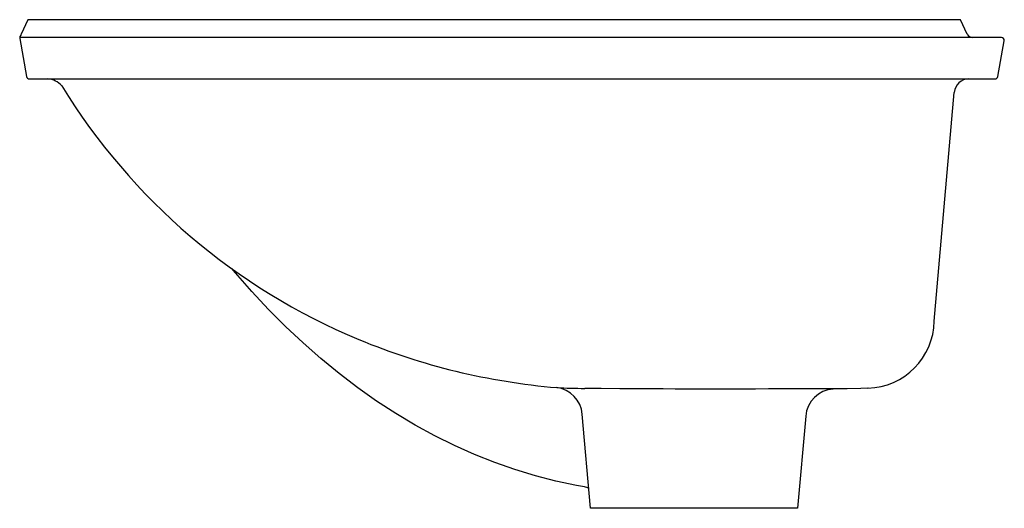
# Model space of a CAD drawing. Header units: millimetres. Extents: x 3961.117 to 3961.449, y 1744.072 to 1744.237.
import ezdxf

# ---------------------------------------------------------------- set-up
doc = ezdxf.new("R2010")
doc.units = ezdxf.units.MM
doc.layers.add('SANINDUSA', color=3, linetype='Continuous')

msp = doc.modelspace()

# ---------------------------------------------------------------- linework, layer by layer
at = {"layer": 'SANINDUSA'}
for p, q in [((3961.119565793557, 1744.237419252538), (3961.11730642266, 1744.232574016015)), ((3961.139504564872, 1744.237419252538), (3961.119565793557, 1744.237419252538)), ((3961.413720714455, 1744.237419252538), (3961.139504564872, 1744.237419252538)), ((3961.434565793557, 1744.237419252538), (3961.413720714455, 1744.237419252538)), ((3961.436825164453, 1744.232574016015), (3961.434565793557, 1744.237419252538)), ((3961.117144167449, 1744.232226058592), (3961.116901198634, 1744.231705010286)), ((3961.117190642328, 1744.232325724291), (3961.117144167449, 1744.232226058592)), ((3961.11730642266, 1744.232574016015), (3961.117190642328, 1744.232325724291)), ((3961.153412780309, 1744.231419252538), (3961.116816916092, 1744.231419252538)), ((3961.116822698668, 1744.231108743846), (3961.119090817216, 1744.218245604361)), ((3961.116920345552, 1744.230554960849), (3961.116920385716, 1744.230554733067)), ((3961.411936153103, 1744.231419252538), (3961.153412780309, 1744.231419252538)), ((3961.448374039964, 1744.231419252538), (3961.411936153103, 1744.231419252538)), ((3961.447242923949, 1744.218245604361), (3961.449358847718, 1744.230245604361)), ((3961.120075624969, 1744.217419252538), (3961.155528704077, 1744.217419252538)), ((3961.155528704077, 1744.217419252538), (3961.409820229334, 1744.217419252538)), ((3961.409820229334, 1744.217419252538), (3961.446258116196, 1744.217419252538)), ((3961.425699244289, 1744.135637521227), (3961.432454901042, 1744.212855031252)), ((3961.403338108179, 1744.113021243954), (3961.403334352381, 1744.113014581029)), ((3961.309565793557, 1744.072419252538), (3961.306788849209, 1744.104159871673)), ((3961.38229260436, 1744.103586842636), (3961.379565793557, 1744.072419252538)), ((3961.379565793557, 1744.072419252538), (3961.309565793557, 1744.072419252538))]:
    msp.add_line(p, q, dxfattribs=at)
at = {"layer": 'SANINDUSA', "flags": 128}
for points in [[(3961.307596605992, 1744.0797053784), (3961.30485802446, 1744.080161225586), (3961.297907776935, 1744.081633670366), (3961.290979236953, 1744.083418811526), (3961.284100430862, 1744.085508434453), (3961.277244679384, 1744.087910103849), (3961.27044645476, 1744.090614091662), (3961.263705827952, 1744.093620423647), (3961.257021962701, 1744.09692960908), (3961.250390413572, 1744.100544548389), (3961.243834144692, 1744.104457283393), (3961.23737433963, 1744.108653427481), (3961.230979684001, 1744.113152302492), (3961.22468071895, 1744.1179350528), (3961.218513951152, 1744.122974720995), (3961.212508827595, 1744.128244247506), (3961.206618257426, 1744.133778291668), (3961.200834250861, 1744.139587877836), (3961.195186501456, 1744.145645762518), (3961.189673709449, 1744.151953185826), (3961.188465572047, 1744.153426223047)], [(3961.391910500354, 1744.112715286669), (3961.39151159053, 1744.112710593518), (3961.390740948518, 1744.112709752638), (3961.388281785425, 1744.112716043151), (3961.384495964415, 1744.112723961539), (3961.379704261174, 1744.112724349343), (3961.373777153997, 1744.112716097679), (3961.369710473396, 1744.112708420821), (3961.365317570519, 1744.112699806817), (3961.357981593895, 1744.11268782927), (3961.354061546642, 1744.11268454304), (3961.35004125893, 1744.112684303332), (3961.342183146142, 1744.112694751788), (3961.338164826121, 1744.11270627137), (3961.334164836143, 1744.112721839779), (3961.326669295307, 1744.112760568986), (3961.32300795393, 1744.112783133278), (3961.319480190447, 1744.112806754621), (3961.313227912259, 1744.112855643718), (3961.310352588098, 1744.112884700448), (3961.307714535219, 1744.112918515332), (3961.307650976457, 1744.11291967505)], [(3961.403334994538, 1744.112990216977), (3961.400919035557, 1744.112929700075), (3961.396301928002, 1744.112818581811), (3961.392359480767, 1744.112725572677), (3961.391910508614, 1744.11271493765)], [(3961.306799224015, 1744.10416220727), (3961.306788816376, 1744.104160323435), (3961.306790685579, 1744.104160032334)]]:
    msp.add_lwpolyline(points, dxfattribs=at)
at = {"layer": 'SANINDUSA'}
for centre, radius, start, end in [((3961.117807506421, 1744.231282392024), 0.001000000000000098, 154.9999999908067, 190.0000000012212), ((3961.438637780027, 1744.233419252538), 0.002000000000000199, 205.0000000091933, 270), ((3961.448374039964, 1744.230419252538), 0.0009999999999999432, 349.9999999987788, 90), ((3961.120075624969, 1744.218419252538), 0.001000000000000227, 190.0000000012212, 270), ((3961.125918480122, 1744.210800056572), 0.006632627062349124, 39.84885542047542, 86.3530997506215), ((3961.313759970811, 1744.32756036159), 0.2146064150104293, 211.6186889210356, 247.4168522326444), ((3961.437435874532, 1744.212419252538), 0.005000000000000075, 90, 175.0000000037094), ((3961.446258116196, 1744.218419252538), 0.001000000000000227, 270, 349.9999999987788), ((3961.402618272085, 1744.136063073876), 0.02308489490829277, 271.7443283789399, 358.9437356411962), ((3961.316987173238, 1744.336449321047), 0.2240484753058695, 247.5362413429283, 265.1928965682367), ((3961.296924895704, 1744.103329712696), 0.009933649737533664, 4.830999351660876, 82.92431061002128), ((3961.307653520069, 1744.278529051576), 0.1656093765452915, 266.7316157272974, 269.999119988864), ((3961.392203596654, 1744.102789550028), 0.009932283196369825, 93.74267087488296, 175.3999147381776), ((3961.307494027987, 1744.077358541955), 0.002278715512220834, 49.208687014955, 87.66716330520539)]:
    msp.add_arc(centre, radius, start, end, dxfattribs=at)

doc.saveas('drawing.dxf')
